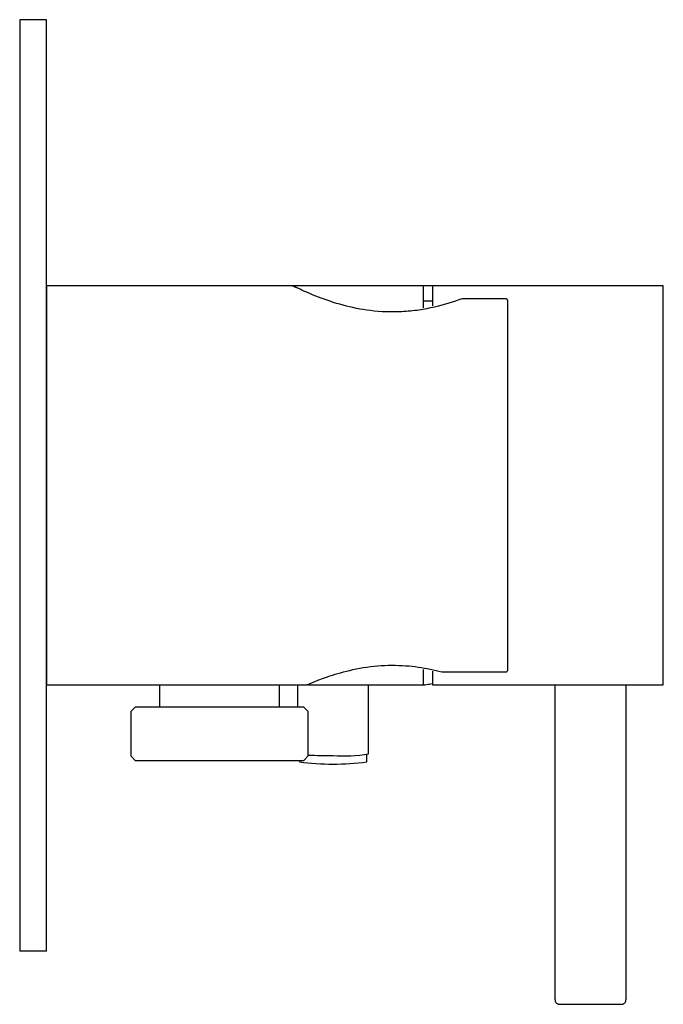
# Model space of a CAD drawing. Header units: millimetres. Extents: x 4090.265 to 4090.338, y 1944.014 to 1944.125.
import ezdxf

# ---------------------------------------------------------------- set-up
doc = ezdxf.new("R2010")
doc.units = ezdxf.units.MM
doc.layers.add('SANINDUSA', color=3, linetype='Continuous')

msp = doc.modelspace()

# ---------------------------------------------------------------- linework, layer by layer
at = {"layer": 'SANINDUSA'}
for p, q in [((4090.268282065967, 1944.124938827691), (4090.265282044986, 1944.124938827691)), ((4090.265282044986, 1944.124938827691), (4090.265282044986, 1944.019938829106)), ((4090.268282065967, 1944.019938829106), (4090.268282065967, 1944.124938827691)), ((4090.296032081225, 1944.094938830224), (4090.268282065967, 1944.094938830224)), ((4090.268282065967, 1944.094938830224), (4090.268282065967, 1944.049938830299)), ((4090.310782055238, 1944.094938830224), (4090.296032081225, 1944.094938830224)), ((4090.311782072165, 1944.094938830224), (4090.310782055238, 1944.094938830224)), ((4090.310782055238, 1944.092443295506), (4090.310782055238, 1944.094938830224)), ((4090.337782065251, 1944.094938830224), (4090.311782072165, 1944.094938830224)), ((4090.311782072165, 1944.094938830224), (4090.311782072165, 1944.09266580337)), ((4090.337782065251, 1944.049938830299), (4090.337782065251, 1944.094938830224)), ((4090.311782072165, 1944.093188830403), (4090.310782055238, 1944.093188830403)), ((4090.320032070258, 1944.093468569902), (4090.315118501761, 1944.093468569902)), ((4090.310782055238, 1944.049938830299), (4090.310782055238, 1944.05168883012)), ((4090.311782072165, 1944.051512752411), (4090.311782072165, 1944.049938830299)), ((4090.312820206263, 1944.051409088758), (4090.320032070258, 1944.051409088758)), ((4090.268282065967, 1944.049938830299), (4090.297706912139, 1944.049938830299)), ((4090.281032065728, 1944.049938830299), (4090.281032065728, 1944.047438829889)), ((4090.294532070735, 1944.047438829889), (4090.294532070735, 1944.049938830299)), ((4090.296582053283, 1944.049938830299), (4090.296582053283, 1944.047438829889)), ((4090.297793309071, 1944.049938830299), (4090.310782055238, 1944.049938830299)), ((4090.304582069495, 1944.042174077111), (4090.304582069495, 1944.049938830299)), ((4090.310782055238, 1944.049938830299), (4090.310829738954, 1944.049938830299)), ((4090.311782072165, 1944.049938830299), (4090.337782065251, 1944.049938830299)), ((4090.325582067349, 1944.049938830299), (4090.325582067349, 1944.014438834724)), ((4090.33358205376, 1944.014438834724), (4090.33358205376, 1944.049938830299)), ((4090.27828205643, 1944.047438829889), (4090.277782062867, 1944.046938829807)), ((4090.297282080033, 1944.047438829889), (4090.27828205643, 1944.047438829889)), ((4090.297782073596, 1944.046938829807), (4090.297282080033, 1944.047438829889)), ((4090.277782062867, 1944.046938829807), (4090.277782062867, 1944.041938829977)), ((4090.297782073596, 1944.041938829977), (4090.297782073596, 1944.046938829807)), ((4090.277782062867, 1944.041938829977), (4090.27828205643, 1944.041438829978)), ((4090.297282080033, 1944.041438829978), (4090.297782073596, 1944.041938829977)), ((4090.30438206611, 1944.041275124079), (4090.30438206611, 1944.042113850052)), ((4090.27828205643, 1944.041438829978), (4090.297282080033, 1944.041438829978)), ((4090.296782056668, 1944.041438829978), (4090.296782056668, 1944.041275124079)), ((4090.268282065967, 1944.019938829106), (4090.265282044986, 1944.019938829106))]:
    msp.add_line(p, q, dxfattribs=at)
for centre, radius, start, end in [((4090.300383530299, 1944.103022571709), 0.0610416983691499, 267.5574459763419, 270.1863482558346), ((4090.301719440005, 1944.059966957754), 0.0180216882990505, 266.3815635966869, 279.1397798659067), ((4090.300582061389, 1944.069418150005), 0.02839841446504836, 262.3101601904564, 277.6898398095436), ((4090.329756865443, 1948.772150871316), 4.758213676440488, 269.95671895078, 270.0314909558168)]:
    msp.add_arc(centre, radius, start, end, dxfattribs=at)
for points, knots in [([(4090.315118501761, 1944.093468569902), (4090.314136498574, 1944.093136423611), (4090.312668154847, 1944.092639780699), (4090.310247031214, 1944.09217537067), (4090.307816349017, 1944.091924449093), (4090.304800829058, 1944.09204196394), (4090.301540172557, 1944.092727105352), (4090.299240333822, 1944.09352269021), (4090.297723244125, 1944.09415007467), (4090.296828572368, 1944.094555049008), (4090.296239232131, 1944.094836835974), (4090.296053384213, 1944.09492843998), (4090.296005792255, 1944.094951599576), (4090.296237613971, 1944.094839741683), (4090.296432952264, 1944.094745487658)], [0, 0, 0, 0, 0.1322684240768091, 0.1977748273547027, 0.2655404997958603, 0.3865992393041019, 0.5012476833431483, 0.6265620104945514, 0.6942136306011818, 0.7639736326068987, 0.8287631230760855, 0.8958756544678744, 0.9122624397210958, 0.9999999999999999, 0.9999999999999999, 0.9999999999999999, 0.9999999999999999]), ([(4090.320282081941, 1944.093200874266), (4090.320279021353, 1944.093232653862), (4090.320272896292, 1944.093296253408), (4090.320224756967, 1944.093380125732), (4090.320155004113, 1944.093440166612), (4090.320085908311, 1944.09346590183), (4090.320044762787, 1944.093467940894), (4090.320032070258, 1944.093468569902)], [0, 0, 0, 0, 0.23446591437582, 0.4692295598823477, 0.6951734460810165, 0.9059674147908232, 1, 1, 1, 1]), ([(4090.320282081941, 1944.051676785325), (4090.320282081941, 1944.052103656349), (4090.320282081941, 1944.052972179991), (4090.320282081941, 1944.054837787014), (4090.320282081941, 1944.057118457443), (4090.320282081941, 1944.059797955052), (4090.320282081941, 1944.062776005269), (4090.320282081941, 1944.065945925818), (4090.320282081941, 1944.069189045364), (4090.320282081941, 1944.072438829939), (4090.320282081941, 1944.075688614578), (4090.320282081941, 1944.078931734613), (4090.320282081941, 1944.082101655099), (4090.320282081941, 1944.085079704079), (4090.320282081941, 1944.087759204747), (4090.320282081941, 1944.090039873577), (4090.320282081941, 1944.091905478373), (4090.320282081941, 1944.092774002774), (4090.320282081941, 1944.093200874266)], [0, 0, 0, 0, 0.06001776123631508, 0.1221138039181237, 0.1856770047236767, 0.2500000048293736, 0.3143229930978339, 0.3778862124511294, 0.4399822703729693, 0.4999999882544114, 0.5600177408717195, 0.6221137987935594, 0.6856770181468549, 0.7499999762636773, 0.8143230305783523, 0.8778862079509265, 0.9399822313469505, 1, 1, 1, 1]), ([(4090.297706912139, 1944.049983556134), (4090.297675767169, 1944.049970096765), (4090.297532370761, 1944.049908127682), (4090.298275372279, 1944.050232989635), (4090.299864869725, 1944.050856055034), (4090.302376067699, 1944.05163445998), (4090.305492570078, 1944.05217466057), (4090.308715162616, 1944.052189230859), (4090.311164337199, 1944.0518257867), (4090.31239427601, 1944.051516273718), (4090.312820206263, 1944.051409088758)], [0, 0, 0, 0, 0.03959244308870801, 0.1822899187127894, 0.3277232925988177, 0.4837644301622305, 0.6437749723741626, 0.7907671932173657, 0.9275422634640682, 1, 1, 1, 1]), ([(4090.320032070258, 1944.051409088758), (4090.320058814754, 1944.051411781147), (4090.320112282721, 1944.051417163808), (4090.320183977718, 1944.051458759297), (4090.320240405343, 1944.051520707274), (4090.320275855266, 1944.051596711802), (4090.320280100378, 1944.051651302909), (4090.320282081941, 1944.051676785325)], [0, 0, 0, 0, 0.1971957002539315, 0.3942363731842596, 0.5966740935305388, 0.811732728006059, 1, 1, 1, 1]), ([(4090.310829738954, 1944.049946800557), (4090.310816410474, 1944.049944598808), (4090.310763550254, 1944.049935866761), (4090.311066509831, 1944.049990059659), (4090.311553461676, 1944.050055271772), (4090.311782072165, 1944.050085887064)], [0, 0, 0, 0, 0.1517315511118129, 0.6017613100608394, 1, 1, 1, 1]), ([(4090.325590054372, 1944.01444051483), (4090.32558798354, 1944.014415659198), (4090.32558118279, 1944.014334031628), (4090.32562995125, 1944.014210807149), (4090.325710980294, 1944.014095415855), (4090.325801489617, 1944.01402048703), (4090.325887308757, 1944.013975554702), (4090.3259608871, 1944.013952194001), (4090.326013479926, 1944.013942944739), (4090.326045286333, 1944.01394008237), (4090.326058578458, 1944.013939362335), (4090.326065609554, 1944.013939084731), (4090.326071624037, 1944.01393891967), (4090.326078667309, 1944.01393879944), (4090.326089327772, 1944.013938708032), (4090.326129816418, 1944.013938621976), (4090.326162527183, 1944.013938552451)], [0, 0, 0, 0, 0.05291386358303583, 0.1737726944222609, 0.2709823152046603, 0.3529620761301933, 0.4215960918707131, 0.4766748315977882, 0.5169977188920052, 0.5357854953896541, 0.5459961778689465, 0.5546202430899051, 0.5670633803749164, 0.5921060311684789, 0.6704625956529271, 1, 1, 1, 1]), ([(4090.332372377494, 1944.013937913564), (4090.332475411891, 1944.013937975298), (4090.332776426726, 1944.013938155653), (4090.333014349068, 1944.013938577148), (4090.333072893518, 1944.013938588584), (4090.333089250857, 1944.013938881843), (4090.333097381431, 1944.013938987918), (4090.333113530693, 1944.013939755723), (4090.33314793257, 1944.013942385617), (4090.333214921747, 1944.013953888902), (4090.333309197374, 1944.013988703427), (4090.333426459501, 1944.014064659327), (4090.333528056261, 1944.014193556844), (4090.333583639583, 1944.014334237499), (4090.333576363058, 1944.01441643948), (4090.333574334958, 1944.014439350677)], [0, 0, 0, 0, 0.1819375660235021, 0.5315303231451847, 0.7076054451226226, 0.7306135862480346, 0.7435654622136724, 0.7482564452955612, 0.7551160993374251, 0.7801457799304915, 0.8150860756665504, 0.8553746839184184, 0.9179596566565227, 0.9771338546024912, 1, 1, 1, 1])]:
    msp.add_open_spline(points, degree=3, knots=knots, dxfattribs=at)

doc.saveas('drawing.dxf')
